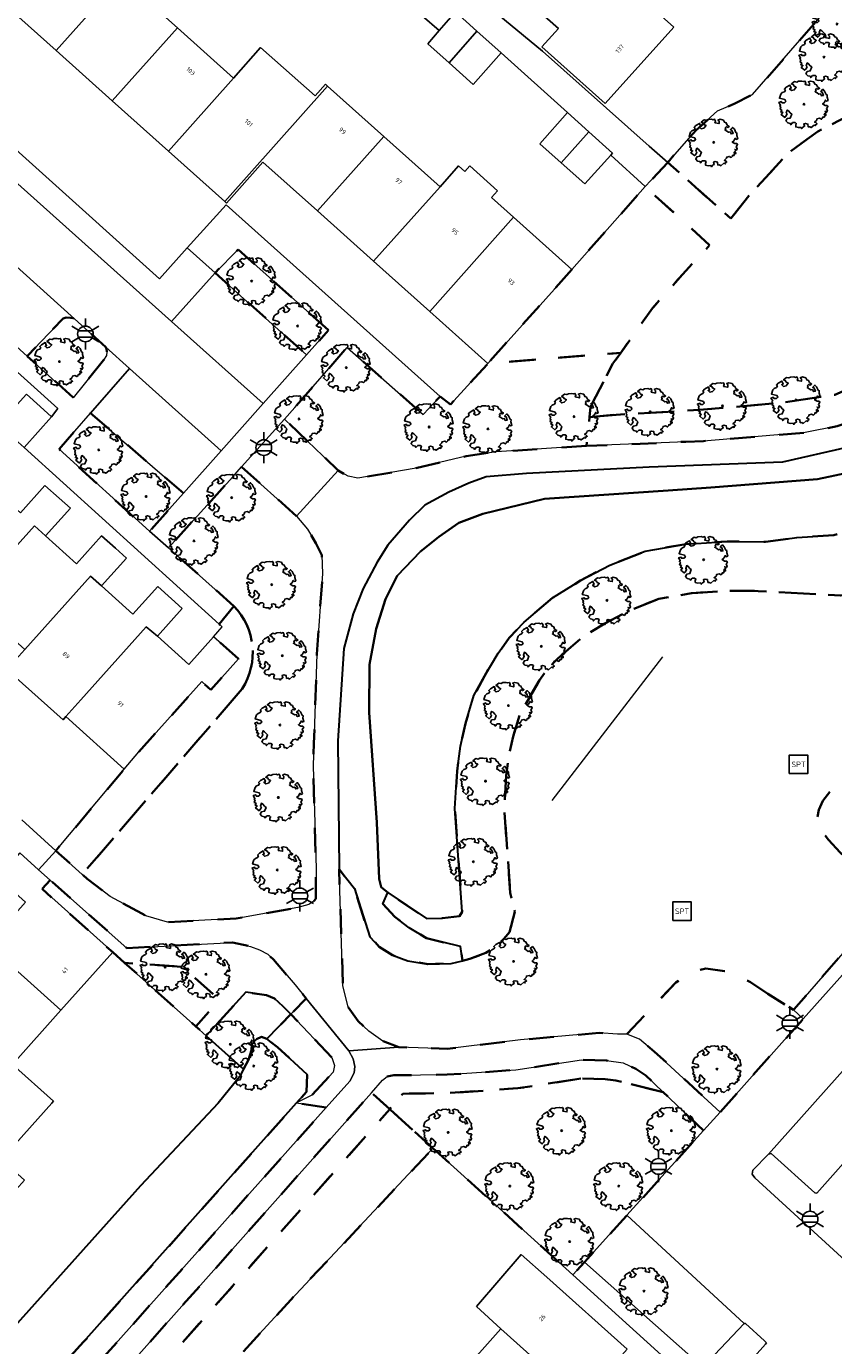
# Model space of a CAD drawing. Extents: x 105780 to 185197, y 477999 to 525027.
# Tile 212 of 256: x 108722 to 108788, y 479376 to 479483. Entities that reach past the tile are written whole.
import ezdxf
from ezdxf.enums import TextEntityAlignment as Align

# ---------------------------------------------------------------- set-up
doc = ezdxf.new("R2010")
doc.units = 0
doc.linetypes.add('XX-HIDDEN', pattern=[4, 2, -2])
for name, color, linetype, lineweight in [('B-GV-GR-BEPLANTING_CULTUUR_VASTE-PLANTENVAK-A', 252, 'Continuous', 5), ('B-GV-GR-BOOM-S', 252, 'Continuous', 25), ('B-GV-GR-MATERIAALGRENS-G', 252, 'XX-HIDDEN', 35), ('B-RO-IE-MEUBILAIR_WEGMEUBILAIR-S', 252, 'Continuous', 25), ('B-RO-IE-TERREINAFSCHEIDING_KUNSTMATIG_HEKWERK-G', 252, 'IE-TERREINAFSCHEIDING-KUNSTMATIG', 18), ('B-WE-GW-WATERGANG_SLOOT_INSTEEK-G', 252, 'Continuous', 30), ('B-XX-KG-KADASTRAAL_BEBOUWING-G', 252, 'Continuous', 20), ('B1-WE-OG-BEBOUWING-T18', 7, 'Continuous', 18), ('B1-WE-OG-TERREIN_ERF-GV', 252, 'Continuous', 18), ('B1-WE-VH-VERHARDING_ASFALT-GV', 252, 'Continuous', 18), ('B1-WE-VH-VERHARDING_BEDRIJFSVLOERPLAAT-GV', 252, 'Continuous', 18), ('B1-WE-VH-VERHARDING_BETONSTRAATSTEEN-GV', 252, 'Continuous', 18), ('B1-WE-VH-VERHARDING_TEGEL-GV', 252, 'Continuous', 18)]:
    doc.layers.add(name, color=color, linetype=linetype, lineweight=lineweight)
doc.styles.add('NLCS-ISO', font='NLCS-ISO.ttf')
doc.styles.add('NLCS-ISO-M200-T18', font='NLCS-ISO.ttf', dxfattribs={"height": 0.36})
doc.linetypes.add('IE-TERREINAFSCHEIDING-KUNSTMATIG', pattern='A,4,[82,NLCS.SHX,S=0.75,R=90,X=0,Y=0],4,-2', length=10)

# ---------------------------------------------------------------- blocks, each defined once
blk = doc.blocks.new('B-SIE-WEG_LICHTMAST-SO')
at = {"ltscale": 0.1}
for p, q in [((0, 1.27), (0, 2.53)), ((-1.1, 0.63), (-2.19, 1.27)), ((1.1, 0.63), (2.19, 1.27)), ((-1.1, -0.63), (-2.19, -1.27)), ((0, -1.27), (0, -2.53)), ((1.1, -0.63), (2.19, -1.27))]:
    blk.add_line(p, q, dxfattribs=at)
at = {"flags": 128}
for points in [[(-1.16, 0.5), (1.16, 0.5)], [(-1.16, -0.5), (1.16, -0.5)]]:
    blk.add_lwpolyline(points, dxfattribs=at)
at = {"ltscale": 0.1}
blk.add_circle((0, 0), 1.27, dxfattribs=at)
at = {"style": 'NLCS-ISO'}
blk.add_attdef('TYPE', text='', height=1.8, dxfattribs=at).set_placement((0, 2.53), align=Align.BOTTOM_CENTER)
blk = doc.blocks.new('SIE-WEG_SPEELTOESTEL-SO')
at = {"flags": 128}
blk.add_lwpolyline([(-0.75, -0.75), (0.75, -0.75), (0.75, 0.75), (-0.75, 0.75)], close=True, dxfattribs=at)
at = {"style": 'NLCS-ISO'}
blk.add_text('SPT', height=0.45, dxfattribs=at).set_placement((0, 0), align=Align.MIDDLE_CENTER)
blk = doc.blocks.new('B-SGR-BOOM_06')
at = {"linetype": 'Continuous', "flags": 128}
blk.add_lwpolyline([(1.08, 1.41), (1.01, 1.58), (0.88, 1.63), (0.78, 1.81), (0.51, 1.88), (0.34, 1.81), (0.44, 1.71), (0.43, 1.52), (0.09, 1.59), (0.14, 1.73), (0.07, 1.88), (-0.06, 1.84), (-0.19, 1.88), (-0.46, 1.86), (-0.6, 1.79), (-0.78, 1.83), (-1.02, 1.64), (-0.85, 1.56), (-0.8, 1.46), (-0.63, 1.37), (-0.8, 1.16), (-1.02, 1.11), (-1.17, 1.24), (-1.05, 1.29), (-1.15, 1.54), (-1.45, 1.37), (-1.6, 1.21), (-1.52, 1.14), (-1.6, 1.01), (-1.77, 0.94), (-1.89, 0.82), (-2, 0.49), (-1.55, 0.37), (-1.48, 0.22), (-1.6, 0.12), (-1.8, 0.12), (-1.84, 0.22), (-2.04, 0.15), (-1.9, -0.07), (-1.97, -0.15), (-1.89, -0.22), (-1.95, -0.4), (-1.81, -0.47), (-1.89, -0.62), (-1.77, -0.64), (-1.72, -0.68), (-1.85, -0.84), (-1.57, -1.07), (-1.47, -0.97), (-1.38, -0.79), (-1.45, -0.7), (-1.37, -0.47), (-1.25, -0.54), (-1.12, -0.7), (-1, -0.8), (-1.12, -1.12), (-1.37, -1.17), (-1.47, -1.36), (-1.33, -1.51), (-1.13, -1.56), (-1.11, -1.61), (-1.08, -1.66), (-0.93, -1.49), (-0.73, -1.49), (-0.63, -1.56), (-0.68, -1.71), (-0.68, -1.84), (-0.46, -1.89), (-0.24, -1.88), (-0.19, -1.98), (-0.09, -1.86), (0.04, -1.79), (-0.02, -1.6), (0.11, -1.56), (0.31, -1.61), (0.34, -1.84), (0.46, -1.83), (0.58, -1.89), (0.83, -1.69), (0.95, -1.74), (0.93, -1.66), (1.06, -1.59), (0.96, -1.49), (0.85, -1.46), (1.03, -1.29), (1.05, -1.19), (1.26, -1.14), (1.42, -1.22), (1.51, -1.12), (1.51, -1.05), (1.65, -1.05), (1.65, -0.95), (1.78, -0.91), (1.78, -0.82), (1.63, -0.82), (1.82, -0.64), (1.7, -0.57), (1.85, -0.62), (1.9, -0.5), (1.82, -0.37), (1.93, -0.18), (1.87, -0.1), (1.7, -0.1), (1.5, 0.03), (1.63, 0.12), (1.75, 0.34), (1.82, 0.24), (1.95, 0.29), (1.87, 0.57), (1.88, 0.75), (1.8, 0.79), (1.67, 1.06), (1.53, 1.21), (1.35, 1.04), (1.47, 0.97), (1.57, 0.72), (1.41, 0.69), (1.33, 0.85), (1.2, 0.82), (1.06, 0.92), (0.9, 1.01), (0.98, 1.07), (0.93, 1.17), (1.01, 1.27), (1.15, 1.22), (1.26, 1.29)], close=True, dxfattribs=at)
blk.add_circle((0, 0), 0.06)
at = {"style": 'NLCS-ISO'}
blk.add_attdef('SOORT', text='', height=0.3, dxfattribs=at).set_placement((0, -0.36), align=Align.TOP_CENTER)

msp = doc.modelspace()

# ---------------------------------------------------------------- linework, layer by layer
at = {"layer": 'B-GV-GR-BEPLANTING_CULTUUR_VASTE-PLANTENVAK-A', "flags": 128}
msp.add_lwpolyline([(108745.153, 479403.714), (108743.902, 479402.429), (108747.233, 479398.925), (108747.465, 479398.265), (108747.336, 479397.724), (108745.62, 479395.864), (108744.38, 479395.237), (108746.791, 479394.855), (108748.709, 479397.002), (108749.062, 479397.68), (108749.095, 479398.185), (108748.978, 479398.8), (108748.616, 479399.456)], close=True, dxfattribs=at)
at = {"layer": 'B-GV-GR-MATERIAALGRENS-G', "flags": 128}
for points in [[(108796.17, 479482.698), (108795.357, 479493.15), (108793.307, 479490.714), (108781.396, 479477.032), (108779.971, 479476.308), (108778.558, 479475.698), (108776.828, 479474.145), (108774.507, 479471.525), (108779.639, 479466.978), (108781.092, 479468.824), (108784.336, 479472.328), (108786.702, 479474.036), (108790.719, 479476.133), (108795.598, 479477.464), (108796.414, 479477.524)], [(108796.709, 479464.82), (108796.684, 479466.137), (108796.832, 479466.137), (108796.87, 479472.716), (108796.658, 479476.387), (108796.414, 479477.524), (108795.598, 479477.464), (108790.719, 479476.133), (108786.702, 479474.036), (108784.336, 479472.328), (108781.092, 479468.824), (108779.639, 479466.978), (108774.507, 479471.525), (108772.689, 479469.561), (108777.908, 479464.807), (108775.722, 479462.446), (108773.265, 479459.69), (108770.692, 479456.082), (108770.059, 479455.208), (108768.251, 479451.703), (108768.161, 479450.872), (108770.334, 479451.055), (108771.11, 479451.1), (108775.833, 479451.378), (108777.08, 479451.451), (108783.603, 479452.013), (108788.074, 479452.673), (108790.723, 479453.813), (108792.787, 479455.439), (108794.235, 479457.014), (108794.975, 479458.339), (108795.879, 479460.14), (108796.476, 479462.388)], [(108777.908, 479464.807), (108772.689, 479469.561), (108766.728, 479462.851), (108765.304, 479461.253), (108759.91, 479455.219), (108770.692, 479456.082), (108773.265, 479459.69), (108775.722, 479462.446)], [(108802.351, 479441.468), (108809.672, 479449.327), (108811.894, 479452.699), (108814.065, 479457.16), (108814.555, 479460.771), (108814.899, 479465.19), (108811.524, 479465.07), (108808.959, 479464.892), (108808.459, 479464.869), (108807.266, 479464.814), (108807.224, 479462.105), (108806.356, 479458.628), (108805.438, 479455.703), (108803.953, 479452.712), (108802.163, 479450.102), (108800.355, 479448.076), (108798.231, 479446.285), (108795.618, 479444.512), (108793.363, 479443.254), (108790.744, 479442.179), (108787.989, 479441.296), (108784.985, 479441.089), (108782.458, 479440.75), (108779.333, 479440.782), (108775.971, 479440.564), (108772.686, 479439.989), (108769.809, 479438.842), (108767.423, 479437.612), (108765.157, 479436.207), (108762.828, 479434.199), (108761.63, 479432.957), (108760.757, 479431.726), (108759.627, 479429.852), (108758.782, 479428.28), (108758.088, 479425.997), (108757.681, 479424.16), (108757.411, 479422.152), (108757.229, 479419.103), (108757.831, 479410.743), (108757.615, 479410.378), (108756.237, 479410.221), (108754.936, 479410.18), (108751.795, 479412.289), (108751.385, 479411.371), (108752.361, 479410.328), (108753.528, 479409.421), (108754.937, 479408.602), (108757.692, 479407.907), (108757.835, 479406.762), (108758.455, 479406.906), (108759.742, 479407.402), (108760.842, 479408.103), (108761.658, 479409.072), (108762.094, 479410.745), (108761.731, 479412.281), (108761.238, 479419.128), (108761.396, 479421.784), (108761.602, 479423.43), (108761.955, 479424.966), (108762.493, 479426.736), (108764.106, 479429.533), (108764.718, 479430.397), (108765.579, 479431.29), (108767.531, 479432.973), (108769.396, 479434.129), (108771.47, 479435.198), (108773.783, 479436.12), (108776.447, 479436.586), (108779.442, 479436.781), (108781.848, 479436.756), (108788.562, 479436.395), (108793.956, 479436.711), (108798.024, 479437.701), (108798.368, 479437.857)], [(108798.707, 479464.72), (108796.873, 479464.812), (108796.709, 479464.82), (108796.476, 479462.388), (108795.879, 479460.14), (108794.975, 479458.339), (108794.235, 479457.014), (108792.787, 479455.439), (108790.723, 479453.813), (108788.074, 479452.673), (108783.603, 479452.013), (108777.08, 479451.451), (108775.833, 479451.378), (108771.11, 479451.1), (108770.334, 479451.055), (108768.161, 479450.872), (108767.908, 479448.526), (108771.315, 479448.668), (108775.985, 479448.863), (108777.419, 479448.923), (108785.664, 479449.603), (108788.267, 479450.124), (108790.248, 479450.788), (108791.911, 479451.718), (108794.352, 479453.779), (108795.581, 479455.087), (108796.624, 479456.6), (108797.696, 479458.749), (108798.339, 479460.575), (108798.753, 479462.931)], [(108821.015, 479445.613), (108822.455, 479447.448), (108822.688, 479450.42), (108822.537, 479450.558), (108822.037, 479450.537), (108821.547, 479462.074), (108822.047, 479462.095), (108822.158, 479462.216), (108821.825, 479465.554), (108815.962, 479465.228), (108815.957, 479460.963), (108814.782, 479456.256), (108813.581, 479452.427), (108811.517, 479448.27), (108809.063, 479444.693), (108808.015, 479443.519), (108806.329, 479442.183), (108803.321, 479440.107), (108798.368, 479437.857), (108797.889, 479437.423), (108796.363, 479436.269), (108794.813, 479435.013), (108794.646, 479434.442), (108795.023, 479432.257), (108794.877, 479430.691), (108794.12, 479428.34), (108793.468, 479427.344), (108792.53, 479426.111), (108791.338, 479424.707), (108788.648, 479421.743), (108787.1, 479419.726), (108786.764, 479418.999), (108786.627, 479418.181), (108786.878, 479417.441), (108787.572, 479416.568), (108788.515, 479415.556), (108793.524, 479411.016), (108796.478, 479414.323), (108796.585, 479414.538), (108796.574, 479414.764), (108796.413, 479417.95), (108796.039, 479418.282), (108820.641, 479445.945)], [(108746.97, 479457.908), (108739.632, 479464.449), (108737.763, 479462.565), (108739.835, 479460.708), (108745.189, 479455.909)], [(108728.966, 479456.153), (108728.956, 479456.414), (108728.903, 479456.53), (108726.349, 479458.827), (108726.035, 479458.929), (108725.675, 479458.948), (108725.417, 479458.873), (108722.516, 479455.809), (108726.252, 479452.44), (108728.715, 479455.474), (108728.945, 479455.858)], [(108770.059, 479455.208), (108770.692, 479456.082), (108759.91, 479455.219), (108756.883, 479451.875), (108756.025, 479452.544), (108754.661, 479451.071), (108748.476, 479456.514), (108744.229, 479451.64), (108743.411, 479450.702), (108747.752, 479446.527), (108748.553, 479446.068), (108749.343, 479445.903), (108753.933, 479446.684), (108758.138, 479447.695), (108760.606, 479448.051), (108767.908, 479448.526), (108768.161, 479450.872), (108768.251, 479451.703)], [(108735.2, 479444.696), (108727.639, 479451.188), (108725.091, 479448.266), (108732.443, 479441.601)], [(108798.368, 479437.857), (108798.024, 479437.701), (108793.956, 479436.711), (108788.562, 479436.395), (108781.848, 479436.756), (108779.442, 479436.781), (108776.447, 479436.586), (108773.783, 479436.12), (108771.47, 479435.198), (108769.396, 479434.129), (108767.531, 479432.973), (108765.579, 479431.29), (108764.718, 479430.397), (108764.106, 479429.533), (108762.493, 479426.736), (108761.955, 479424.966), (108761.602, 479423.43), (108761.396, 479421.784), (108761.238, 479419.128), (108761.731, 479412.281), (108762.094, 479410.745), (108761.658, 479409.072), (108760.842, 479408.103), (108759.742, 479407.402), (108758.455, 479406.906), (108757.835, 479406.762), (108756.921, 479406.549), (108755.035, 479406.49), (108753.399, 479406.764), (108752.165, 479407.23), (108751.086, 479407.896), (108750.329, 479408.703), (108749.068, 479412.617), (108747.831, 479414.206), (108748.142, 479404.729), (108748.554, 479403.017), (108749.387, 479401.856), (108750.242, 479401.052), (108751.374, 479400.242), (108752.69, 479399.762), (108756.616, 479399.608), (108762.549, 479400.346), (108768.942, 479400.903), (108770.426, 479400.803), (108771.19, 479400.811), (108775.16, 479405.002), (108776.404, 479405.822), (108777.614, 479406.136), (108779.723, 479405.828), (108781.229, 479405.013), (108782.625, 479404.08), (108784.715, 479402.778), (108784.748, 479402.816), (108791.266, 479410.288), (108792.143, 479409.469), (108793.524, 479411.016), (108788.515, 479415.556), (108787.572, 479416.568), (108786.878, 479417.441), (108786.627, 479418.181), (108786.764, 479418.999), (108787.1, 479419.726), (108788.648, 479421.743), (108791.338, 479424.707), (108792.53, 479426.111), (108793.468, 479427.344), (108794.12, 479428.34), (108794.877, 479430.691), (108795.023, 479432.257), (108794.646, 479434.442), (108794.813, 479435.013), (108796.363, 479436.269), (108797.889, 479437.423)], [(108724.366, 479413.311), (108723.72, 479412.59), (108729.453, 479407.46), (108730.418, 479406.597), (108735.086, 479406.281), (108738.117, 479403.594), (108736.195, 479401.438), (108737.039, 479400.672), (108740.267, 479404.207), (108741.934, 479403.966), (108742.594, 479403.694), (108743.297, 479403.065), (108743.902, 479402.429), (108745.153, 479403.714), (108744.267, 479404.804), (108742.511, 479406.864), (108742.058, 479407.289), (108741.38, 479407.643), (108740.639, 479407.929), (108739.181, 479408.257), (108730.603, 479407.797)], [(108735.086, 479406.281), (108730.418, 479406.597), (108736.195, 479401.438), (108738.117, 479403.594)], [(108782.625, 479404.08), (108781.229, 479405.013), (108779.723, 479405.828), (108777.614, 479406.136), (108776.404, 479405.822), (108775.16, 479405.002), (108771.19, 479400.811), (108772.228, 479400.404), (108773.448, 479399.384), (108778.762, 479394.489), (108785.507, 479402.04), (108784.715, 479402.778)], [(108747.233, 479398.925), (108743.902, 479402.429), (108741.963, 479400.436), (108742.831, 479399.747), (108745.227, 479397.528), (108745.173, 479396.127), (108744.38, 479395.237), (108745.62, 479395.864), (108747.336, 479397.724), (108747.465, 479398.265)], [(108767.588, 479397.223), (108769.421, 479397.164), (108770.288, 479397.044), (108774.143, 479396.115), (108772.743, 479397.458), (108771.929, 479398.003), (108770.889, 479398.475), (108769.549, 479398.661), (108767.497, 479398.727), (108762.185, 479397.91), (108756.616, 479397.525), (108752.274, 479397.471), (108751.74, 479397.373), (108751.359, 479397.068), (108750.461, 479396.058), (108751.945, 479394.717), (108753.003, 479395.98), (108756.677, 479396.026), (108762.351, 479396.418)], [(108777.403, 479392.986), (108774.143, 479396.115), (108770.288, 479397.044), (108769.421, 479397.164), (108767.588, 479397.223), (108762.351, 479396.418), (108756.677, 479396.026), (108753.003, 479395.98), (108751.945, 479394.717), (108752.317, 479394.381), (108755.452, 479391.55), (108766.804, 479381.295), (108767.764, 479382.318), (108771.203, 479386.124)], [(108730.038, 479370.079), (108751.945, 479394.717), (108750.461, 479396.058), (108728.543, 479371.408), (108722.969, 479365.138), (108710.633, 479351.102), (108709.146, 479349.217), (108708.941, 479348.494), (108708.891, 479348.005), (108709.433, 479340.435), (108711.293, 479342.46), (108710.898, 479347.974), (108710.913, 479348.117), (108710.962, 479348.29), (108712.17, 479349.822), (108724.468, 479363.813)], [(108746.791, 479394.855), (108744.38, 479395.237), (108727.093, 479375.843), (108711.886, 479359.124), (108713.634, 479357.369), (108723.883, 479369.201)], [(108755.452, 479391.55), (108752.317, 479394.381), (108751.945, 479394.717), (108730.038, 479370.079), (108724.468, 479363.813), (108712.17, 479349.822), (108710.962, 479348.29), (108710.913, 479348.117), (108710.898, 479347.974), (108711.293, 479342.46), (108711.97, 479343.197), (108713.661, 479345.037), (108717.993, 479349.996), (108719.793, 479352.075), (108729.335, 479363.046), (108731.253, 479365.085), (108731.63, 479365.486), (108740.053, 479375.059), (108743.903, 479379.257)]]:
    msp.add_lwpolyline(points, close=True, dxfattribs=at)
for points in [[(108744.368, 479442.838), (108739.919, 479446.829), (108739.192, 479446.023), (108733.987, 479440.25), (108739.295, 479435.525)], [(108739.962, 479428.833), (108726.965, 479413.764), (108727.366, 479413.402), (108729.233, 479411.989), (108731.803, 479410.604), (108732.15, 479410.42), (108733.906, 479409.899), (108739.479, 479410.187), (108739.979, 479410.276), (108744.479, 479411.075), (108745.366, 479411.314), (108745.701, 479411.536), (108745.937, 479411.787), (108745.959, 479414.229), (108745.731, 479422.585), (108745.789, 479424.379), (108746.025, 479431.621), (108746.49, 479438.169), (108746.417, 479439.652), (108745.954, 479440.646), (108745.274, 479441.779), (108744.368, 479442.838)], [(108739.295, 479435.525), (108738.095, 479434.058), (108738.35, 479433.843), (108737.645, 479433.053), (108739.661, 479431.244), (108737.418, 479428.744), (108736.68, 479429.406), (108731.562, 479423.7), (108730.391, 479422.307), (108724.828, 479415.692), (108726.965, 479413.764), (108739.962, 479428.833)]]:
    msp.add_lwpolyline(points, dxfattribs=at)
for points in [[(108739.962, 479428.833, 0.3479745), (108739.295, 479435.525)], [(108739.295, 479435.525, -0.3479745), (108739.962, 479428.833)]]:
    msp.add_lwpolyline(points, format="xyb", dxfattribs=at)
at = {"layer": 'B-RO-IE-TERREINAFSCHEIDING_KUNSTMATIG_HEKWERK-G', "flags": 128}
msp.add_lwpolyline([(108765.119, 479419.763), (108774.118, 479431.424)], dxfattribs=at)
at = {"layer": 'B-WE-GW-WATERGANG_SLOOT_INSTEEK-G', "flags": 128}
for points in [[(108789.053, 479448.407), (108783.834, 479447.22), (108772.995, 479446.8), (108763.052, 479446.295), (108759.774, 479446.03), (108758.359, 479445.498), (108756.738, 479444.78), (108754.802, 479443.727), (108753.554, 479442.501), (108751.779, 479440.476), (108750.927, 479439.099), (108749.773, 479436.964), (108748.975, 479434.906), (108748.217, 479432.083), (108747.718, 479424.599), (108747.831, 479414.206), (108749.068, 479412.617), (108750.329, 479408.703), (108751.086, 479407.896), (108752.165, 479407.23), (108753.399, 479406.764), (108755.035, 479406.49), (108756.921, 479406.549), (108757.835, 479406.762), (108757.692, 479407.907), (108754.937, 479408.602), (108753.528, 479409.421), (108752.361, 479410.328), (108751.385, 479411.371), (108751.795, 479412.289), (108751.245, 479412.734), (108751.078, 479413.396), (108750.902, 479417.979), (108750.282, 479426.892), (108750.291, 479430.797), (108750.835, 479433.694), (108751.606, 479436.094), (108752.556, 479437.979), (108754.431, 479439.973), (108755.94, 479441.143), (108757.548, 479442.283), (108759.51, 479443.028), (108764.499, 479444.241), (108774.552, 479444.917), (108778.009, 479445.15), (108786.66, 479445.827), (108789.472, 479446.435)], [(108789.472, 479446.435), (108786.66, 479445.827), (108778.009, 479445.15), (108774.552, 479444.917), (108764.499, 479444.241), (108759.51, 479443.028), (108757.548, 479442.283), (108755.94, 479441.143), (108754.431, 479439.973), (108752.556, 479437.979), (108751.606, 479436.094), (108750.835, 479433.694), (108750.291, 479430.797), (108750.282, 479426.892), (108750.902, 479417.979), (108751.078, 479413.396), (108751.245, 479412.734), (108751.795, 479412.289), (108754.936, 479410.18), (108756.237, 479410.221), (108757.615, 479410.378), (108757.831, 479410.743), (108757.229, 479419.103), (108757.411, 479422.152), (108757.681, 479424.16), (108758.088, 479425.997), (108758.782, 479428.28), (108759.627, 479429.852), (108760.757, 479431.726), (108761.63, 479432.957), (108762.828, 479434.199), (108765.157, 479436.207), (108767.423, 479437.612), (108769.809, 479438.842), (108772.686, 479439.989), (108775.971, 479440.564), (108779.333, 479440.782), (108782.458, 479440.75), (108784.985, 479441.089), (108787.989, 479441.296)], [(108711.886, 479359.124), (108727.093, 479375.843), (108744.38, 479395.237), (108745.173, 479396.127), (108745.227, 479397.528), (108742.831, 479399.747), (108741.963, 479400.436), (108741.519, 479400.601), (108741.134, 479400.394), (108740.757, 479399.992), (108740.707, 479399.502), (108740.471, 479398.714), (108740.064, 479397.966), (108739.732, 479397.357), (108738.009, 479395.22), (108731.694, 479388.499), (108715.178, 479370.093)]]:
    msp.add_lwpolyline(points, dxfattribs=at)
msp.add_lwpolyline([(108743.902, 479402.429), (108743.297, 479403.065), (108742.594, 479403.694), (108741.934, 479403.966), (108740.267, 479404.207), (108737.039, 479400.672), (108740.064, 479397.966), (108740.471, 479398.714), (108740.707, 479399.502), (108740.757, 479399.992), (108741.134, 479400.394), (108741.519, 479400.601), (108741.963, 479400.436)], close=True, dxfattribs=at)
at = {"layer": 'B-XX-KG-KADASTRAAL_BEBOUWING-G', "flags": 128}
for points in [[(108772.755, 479484.498), (108766.769, 479489.858), (108767.561, 479490.743), (108765.285, 479492.782), (108764.492, 479491.896), (108763.519, 479490.809), (108765.787, 479488.777), (108762.543, 479485.154), (108765.635, 479482.386), (108764.301, 479480.896), (108769.441, 479476.293), (108774.993, 479482.494)], [(108730.145, 479486.517), (108725.581, 479490.597), (108720.286, 479484.674), (108724.85, 479480.594)], [(108734.709, 479482.437), (108730.145, 479486.517), (108724.85, 479480.594), (108729.414, 479476.514)], [(108759.024, 479482.162), (108757.27, 479483.741), (108755.967, 479482.234), (108755.035, 479481.157), (108756.772, 479479.594)], [(108739.255, 479478.372), (108734.709, 479482.437), (108729.414, 479476.514), (108733.977, 479472.434)], [(108760.974, 479480.407), (108759.024, 479482.162), (108756.772, 479479.594), (108758.721, 479477.84)], [(108746.9, 479477.705), (108746.714, 479477.871), (108745.879, 479476.937), (108741.449, 479480.846), (108739.255, 479478.372), (108733.977, 479472.434), (108738.541, 479468.355)], [(108751.464, 479473.625), (108746.9, 479477.705), (108738.541, 479468.355), (108738.678, 479468.232), (108741.643, 479471.549), (108746.07, 479467.592)], [(108768.11, 479474.02), (108766.384, 479475.588), (108764.132, 479473.02), (108765.868, 479471.487)], [(108756.027, 479469.546), (108751.464, 479473.625), (108746.07, 479467.592), (108750.633, 479463.512)], [(108769.893, 479472.109), (108770.038, 479472.268), (108768.11, 479474.02), (108765.868, 479471.487), (108767.782, 479469.797)], [(108761.977, 479467.092), (108760.201, 479468.677), (108760.696, 479469.232), (108758.449, 479471.238), (108758.045, 479470.785), (108757.537, 479471.238), (108756.027, 479469.546), (108750.633, 479463.512), (108755.197, 479459.432)], [(108765.304, 479461.253), (108766.728, 479462.851), (108761.977, 479467.092), (108755.197, 479459.432), (108759.91, 479455.219)], [(108721.544, 479449.057), (108722.264, 479448.411), (108724.487, 479450.889), (108723.559, 479451.722), (108722.449, 479452.717), (108720.435, 479450.472), (108717.888, 479452.756), (108716.991, 479453.561), (108709.053, 479444.712), (108713.505, 479440.72), (108716.065, 479443.573), (108716.167, 479443.482), (108718.558, 479446.147), (108718.766, 479445.961)], [(108723.993, 479441.225), (108726.012, 479443.476), (108725.107, 479444.288), (108723.953, 479445.323), (108721.957, 479443.098), (108718.766, 479445.961), (108718.558, 479446.147), (108716.167, 479443.482), (108716.065, 479443.573), (108713.505, 479440.72), (108713.096, 479440.264), (108713.198, 479440.172), (108717.752, 479436.088), (108723.088, 479442.037)], [(108728.549, 479437.169), (108730.568, 479439.42), (108729.676, 479440.22), (108728.552, 479441.228), (108726.518, 479438.96), (108723.993, 479441.225), (108723.088, 479442.037), (108717.752, 479436.088), (108722.306, 479432.003), (108727.657, 479437.969)], [(108733.084, 479433.092), (108735.103, 479435.342), (108734.225, 479436.13), (108733.11, 479437.13), (108731.095, 479434.885), (108728.549, 479437.169), (108727.657, 479437.969), (108722.306, 479432.003), (108720.864, 479430.395), (108725.418, 479426.311), (108725.645, 479426.565), (108726.859, 479427.918), (108732.175, 479433.852)], [(108737.645, 479433.053), (108735.631, 479430.807), (108733.084, 479433.092), (108732.175, 479433.852), (108726.859, 479427.918), (108725.645, 479426.565), (108730.391, 479422.307), (108731.562, 479423.7), (108736.68, 479429.406), (108737.418, 479428.744), (108739.661, 479431.244)], [(108724.366, 479413.311), (108723.439, 479414.14), (108721.907, 479415.512), (108720.121, 479413.516), (108722.366, 479411.507), (108720.084, 479408.957), (108719.292, 479408.072), (108725.238, 479402.75), (108729.453, 479407.46), (108723.72, 479412.59)], [(108720.084, 479408.957), (108717.85, 479410.956), (108717.058, 479410.071), (108716.084, 479408.982), (108718.264, 479407.031), (108715.156, 479403.559), (108714.957, 479403.336), (108718.38, 479400.272), (108718.58, 479400.495), (108721.156, 479398.19), (108721.308, 479398.359), (108725.238, 479402.75), (108719.292, 479408.072)], [(108721.308, 479398.359), (108721.156, 479398.19), (108718.58, 479400.495), (108718.38, 479400.272), (108715.284, 479396.812), (108714.398, 479395.898), (108720.414, 479390.64), (108724.496, 479395.201), (108724.647, 479395.37)], [(108764.7, 479381.082), (108762.624, 479382.937), (108758.992, 479378.725), (108760.959, 479376.894), (108767.47, 479371.055), (108771.222, 479375.254)], [(108760.959, 479376.894), (108757.281, 479372.778), (108763.79, 479366.937), (108767.47, 479371.055)]]:
    msp.add_lwpolyline(points, close=True, dxfattribs=at)
at = {"layer": 'B1-WE-OG-TERREIN_ERF-GV', "flags": 128}
for points in [[(108697.949, 479494.234), (108713.423, 479479.91), (108733.259, 479462.081), (108735.508, 479464.586), (108738.652, 479468.086), (108756.025, 479452.544), (108756.883, 479451.875), (108759.91, 479455.219), (108755.197, 479459.432), (108750.633, 479463.512), (108746.07, 479467.592), (108741.643, 479471.549), (108738.678, 479468.232), (108738.541, 479468.355), (108733.977, 479472.434), (108729.414, 479476.514), (108724.85, 479480.594), (108720.286, 479484.674)], [(108756.182, 479487.306), (108764.334, 479480.537), (108773.01, 479472.851), (108774.507, 479471.525), (108776.828, 479474.145), (108778.558, 479475.698), (108779.971, 479476.308), (108781.396, 479477.032), (108793.307, 479490.714)], [(108730.145, 479486.517), (108734.709, 479482.437), (108739.255, 479478.372), (108741.449, 479480.846), (108745.879, 479476.937), (108746.714, 479477.871), (108746.9, 479477.705), (108751.464, 479473.625), (108756.027, 479469.546), (108757.537, 479471.238), (108758.045, 479470.785), (108758.449, 479471.238), (108760.696, 479469.232), (108760.201, 479468.677), (108761.977, 479467.092), (108766.728, 479462.851), (108772.689, 479469.561), (108769.893, 479472.109), (108767.782, 479469.797), (108765.868, 479471.487), (108764.132, 479473.02), (108766.384, 479475.588), (108760.974, 479480.407), (108758.721, 479477.84), (108756.772, 479479.594), (108755.035, 479481.157), (108755.967, 479482.234), (108750.434, 479487.02)], [(108772.755, 479484.498), (108774.993, 479482.494), (108769.441, 479476.293), (108764.301, 479480.896), (108765.635, 479482.386), (108762.543, 479485.154)], [(108720.435, 479450.472), (108722.449, 479452.717), (108723.559, 479451.722), (108724.487, 479450.889), (108724.997, 479451.559), (108688.84, 479484.088)], [(108722.061, 479418.189), (108724.828, 479415.692), (108730.391, 479422.307), (108725.645, 479426.565), (108725.418, 479426.311), (108720.864, 479430.395)], [(108776.568, 479372.442), (108766.804, 479381.295), (108755.452, 479391.55), (108743.903, 479379.257), (108740.053, 479375.059)], [(108757.281, 479372.778), (108760.959, 479376.894), (108758.992, 479378.725), (108762.624, 479382.937), (108764.7, 479381.082), (108771.222, 479375.254)]]:
    msp.add_lwpolyline(points, dxfattribs=at)
for points in [[(108722.264, 479448.411), (108721.544, 479449.057), (108718.766, 479445.961), (108721.957, 479443.098), (108723.953, 479445.323), (108725.107, 479444.288), (108726.012, 479443.476), (108723.993, 479441.225), (108726.518, 479438.96), (108728.552, 479441.228), (108729.676, 479440.22), (108730.568, 479439.42), (108728.549, 479437.169), (108731.095, 479434.885), (108733.11, 479437.13), (108734.225, 479436.13), (108735.103, 479435.342), (108733.084, 479433.092), (108735.631, 479430.807), (108737.645, 479433.053), (108738.35, 479433.843), (108738.095, 479434.058)], [(108738.009, 479395.22), (108739.732, 479397.357), (108740.064, 479397.966), (108737.039, 479400.672), (108736.195, 479401.438), (108730.418, 479406.597), (108729.453, 479407.46), (108725.238, 479402.75), (108721.308, 479398.359), (108724.647, 479395.37), (108724.496, 479395.201), (108720.414, 479390.64), (108722.277, 479388.973), (108718.196, 479384.413), (108714.114, 479379.852), (108712.251, 479381.519), (108708.036, 479376.809), (108709.206, 479375.536), (108710.814, 479374.025), (108711.849, 479373.092), (108715.178, 479370.093), (108731.694, 479388.499)]]:
    msp.add_lwpolyline(points, close=True, dxfattribs=at)
at = {"layer": 'B1-WE-VH-VERHARDING_ASFALT-GV', "flags": 128}
for points in [[(108788.267, 479450.124), (108785.664, 479449.603), (108777.419, 479448.923), (108775.985, 479448.863), (108771.315, 479448.668), (108767.908, 479448.526), (108760.606, 479448.051), (108758.138, 479447.695), (108753.933, 479446.684), (108749.343, 479445.903), (108748.553, 479446.068), (108747.752, 479446.527), (108744.368, 479442.838), (108745.274, 479441.779), (108745.954, 479440.646), (108746.417, 479439.652), (108746.49, 479438.169), (108746.025, 479431.621), (108745.789, 479424.379), (108745.731, 479422.585), (108745.959, 479414.229), (108745.937, 479411.787), (108745.701, 479411.536), (108745.366, 479411.314), (108744.479, 479411.075), (108739.979, 479410.276), (108739.479, 479410.187), (108733.906, 479409.899), (108732.15, 479410.42), (108731.803, 479410.604), (108729.233, 479411.989), (108727.366, 479413.402), (108726.965, 479413.764), (108724.828, 479415.692), (108723.439, 479414.14), (108724.366, 479413.311), (108730.603, 479407.797), (108739.181, 479408.257), (108740.639, 479407.929), (108741.38, 479407.643), (108742.058, 479407.289), (108742.511, 479406.864), (108744.267, 479404.804), (108745.153, 479403.714), (108748.616, 479399.456), (108752.69, 479399.762), (108751.374, 479400.242), (108750.242, 479401.052), (108749.387, 479401.856), (108748.554, 479403.017), (108748.142, 479404.729), (108747.831, 479414.206), (108747.718, 479424.599), (108748.217, 479432.083), (108748.975, 479434.906), (108749.773, 479436.964), (108750.927, 479439.099), (108751.779, 479440.476), (108753.554, 479442.501), (108754.802, 479443.727), (108756.738, 479444.78), (108758.359, 479445.498), (108759.774, 479446.03), (108763.052, 479446.295), (108772.995, 479446.8), (108783.834, 479447.22), (108789.053, 479448.407)], [(108728.543, 479371.408), (108750.461, 479396.058), (108751.359, 479397.068), (108751.74, 479397.373), (108752.274, 479397.471), (108756.616, 479397.525), (108762.185, 479397.91), (108767.497, 479398.727), (108769.549, 479398.661), (108770.889, 479398.475), (108771.929, 479398.003), (108772.743, 479397.458), (108774.143, 479396.115), (108777.403, 479392.986), (108778.762, 479394.489), (108773.448, 479399.384), (108772.228, 479400.404), (108771.19, 479400.811), (108770.426, 479400.803), (108768.942, 479400.903), (108762.549, 479400.346), (108756.616, 479399.608), (108752.69, 479399.762), (108748.616, 479399.456), (108748.978, 479398.8), (108749.095, 479398.185), (108749.062, 479397.68), (108748.709, 479397.002), (108746.791, 479394.855), (108723.883, 479369.201)]]:
    msp.add_lwpolyline(points, dxfattribs=at)
at = {"layer": 'B1-WE-VH-VERHARDING_BEDRIJFSVLOERPLAAT-GV', "flags": 128}
msp.add_lwpolyline([(108747.752, 479446.527), (108743.411, 479450.702), (108739.919, 479446.829), (108744.368, 479442.838)], close=True, dxfattribs=at)
at = {"layer": 'B1-WE-VH-VERHARDING_BETONSTRAATSTEEN-GV', "flags": 128}
for points in [[(108690.584, 479506.856), (108690.083, 479507.3), (108690.059, 479502.382), (108687.958, 479500.034), (108734.235, 479458.623), (108737.763, 479462.565), (108735.508, 479464.586), (108733.259, 479462.081), (108713.423, 479479.91), (108697.949, 479494.234), (108700.984, 479497.648)], [(108717.978, 479466.356), (108718.053, 479466.098), (108718.049, 479465.788), (108717.864, 479465.487), (108715.185, 479462.421), (108722.516, 479455.809), (108725.417, 479458.873), (108725.675, 479458.948), (108726.035, 479458.929), (108726.349, 479458.827)], [(108737.763, 479462.565), (108734.235, 479458.623), (108741.675, 479451.965), (108745.189, 479455.909), (108739.835, 479460.708)], [(108730.805, 479454.819), (108727.639, 479451.188), (108735.2, 479444.696), (108738.252, 479448.122)], [(108804.883, 479408.468), (108818.38, 479423.662), (108818.393, 479423.777), (108815.026, 479426.877), (108814.956, 479427.038), (108814.966, 479427.217), (108797.41, 479407.569), (108782.682, 479391.086), (108782.915, 479391.121), (108786.448, 479387.928), (108786.627, 479387.917)], [(108771.203, 479386.124), (108767.764, 479382.318), (108777.37, 479373.798), (108780.71, 479377.328)]]:
    msp.add_lwpolyline(points, close=True, dxfattribs=at)
for points in [[(108696.538, 479485.543), (108704.447, 479478.568), (108704.698, 479478.398), (108707.214, 479476.226), (108707.318, 479476.067), (108715.61, 479468.485), (108717.978, 479466.356), (108726.349, 479458.827), (108728.903, 479456.53), (108730.805, 479454.819), (108738.252, 479448.122), (108741.675, 479451.965), (108734.235, 479458.623), (108687.958, 479500.034)], [(108792.143, 479409.469), (108785.507, 479402.04), (108778.762, 479394.489), (108777.403, 479392.986), (108771.203, 479386.124), (108780.71, 479377.328), (108780.823, 479377.339), (108782.379, 479375.939), (108782.515, 479375.781), (108782.454, 479375.649), (108759.498, 479349.933)], [(108792.446, 479379.231), (108781.594, 479389.143), (108781.373, 479389.446), (108781.427, 479389.773), (108782.682, 479391.086), (108797.41, 479407.569)]]:
    msp.add_lwpolyline(points, dxfattribs=at)
at = {"layer": 'B1-WE-VH-VERHARDING_TEGEL-GV', "flags": 128}
for points in [[(108750.434, 479487.02), (108755.967, 479482.234), (108757.27, 479483.741), (108759.024, 479482.162), (108760.974, 479480.407), (108766.384, 479475.588), (108768.11, 479474.02), (108770.038, 479472.268), (108769.893, 479472.109), (108772.689, 479469.561), (108774.507, 479471.525), (108773.01, 479472.851), (108764.334, 479480.537), (108756.182, 479487.306)], [(108688.84, 479484.088), (108724.997, 479451.559), (108724.487, 479450.889), (108722.264, 479448.411), (108738.095, 479434.058), (108739.295, 479435.525), (108733.987, 479440.25), (108732.443, 479441.601), (108725.091, 479448.266), (108727.639, 479451.188), (108730.805, 479454.819), (108728.903, 479456.53), (108728.956, 479456.414), (108728.966, 479456.153), (108728.945, 479455.858), (108728.715, 479455.474), (108726.252, 479452.44), (108722.516, 479455.809), (108715.185, 479462.421), (108711.811, 479465.464), (108704.42, 479472.129), (108700.979, 479475.232), (108693.613, 479481.875), (108690.101, 479485.042)], [(108721.907, 479415.512), (108723.439, 479414.14), (108724.828, 479415.692), (108722.061, 479418.189)], [(108804.883, 479408.468), (108786.627, 479387.917), (108786.448, 479387.928), (108782.915, 479391.121), (108782.682, 479391.086), (108781.427, 479389.773), (108781.373, 479389.446), (108781.594, 479389.143), (108792.446, 479379.231)], [(108759.498, 479349.933), (108782.454, 479375.649), (108782.515, 479375.781), (108782.379, 479375.939), (108780.823, 479377.339), (108780.71, 479377.328), (108777.37, 479373.798), (108767.764, 479382.318), (108766.804, 479381.295), (108776.568, 479372.442)]]:
    msp.add_lwpolyline(points, dxfattribs=at)
for points in [[(108756.025, 479452.544), (108738.652, 479468.086), (108735.508, 479464.586), (108737.763, 479462.565), (108739.632, 479464.449), (108746.97, 479457.908), (108745.189, 479455.909), (108741.675, 479451.965), (108738.252, 479448.122), (108735.2, 479444.696), (108732.443, 479441.601), (108733.987, 479440.25), (108739.192, 479446.023), (108739.919, 479446.829), (108743.411, 479450.702), (108744.229, 479451.64), (108748.476, 479456.514), (108754.661, 479451.071)], [(108792.143, 479409.469), (108791.266, 479410.288), (108784.748, 479402.816), (108784.715, 479402.778), (108785.507, 479402.04)]]:
    msp.add_lwpolyline(points, close=True, dxfattribs=at)

# ---------------------------------------------------------------- block references
at = {"layer": 'B-GV-GR-BOOM-S', "linetype": 'Continuous', "lineweight": 0}
for p in [(108788.263, 479482.752), (108787.201, 479480.07), (108785.578, 479476.247), (108778.248, 479473.15), (108740.727, 479461.896), (108744.459, 479458.253), (108725.128, 479455.369), (108748.409, 479454.879), (108784.93, 479452.249), (108773.082, 479451.294), (108778.957, 479451.77), (108744.586, 479450.715), (108755.141, 479450.061), (108766.911, 479450.906), (108759.913, 479449.907), (108728.319, 479448.207), (108732.161, 479444.425), (108739.111, 479444.334), (108736.056, 479440.821), (108777.426, 479439.291), (108742.362, 479437.277), (108769.576, 479435.997), (108764.246, 479432.264), (108743.223, 479431.505), (108761.581, 479427.464), (108743.024, 479425.885), (108759.716, 479421.33), (108742.898, 479420.007), (108758.73, 479414.79), (108742.806, 479414.13), (108733.71, 479406.248), (108761.992, 479406.707), (108737.021, 479405.664), (108738.995, 479399.988), (108740.905, 479398.221), (108778.509, 479397.971), (108756.686, 479392.836), (108765.895, 479392.981), (108774.814, 479392.981), (108761.69, 479388.483), (108770.536, 479388.483), (108766.548, 479383.986), (108772.589, 479379.962)]:
    msp.add_blockref('B-SGR-BOOM_06', p, dxfattribs=at)
at = {"layer": 'B-RO-IE-MEUBILAIR_WEGMEUBILAIR-S', "xscale": 0.5, "yscale": 0.5, "zscale": 0.5}
for p in [(108727.235, 479457.612), (108741.718, 479448.388), (108744.65, 479412.03), (108784.43, 479401.701), (108773.76, 479390.076), (108786.064, 479385.806)]:
    msp.add_blockref('B-SIE-WEG_LICHTMAST-SO', p, dxfattribs=at)
at = {"layer": 'B-RO-IE-MEUBILAIR_WEGMEUBILAIR-S'}
for p in [(108785.129, 479422.691), (108775.674, 479410.78)]:
    msp.add_blockref('SIE-WEG_SPEELTOESTEL-SO', p, dxfattribs=at)

# ---------------------------------------------------------------- texts
at = {"layer": 'B1-WE-OG-BEBOUWING-T18', "style": 'NLCS-ISO-M200-T18'}
for s, rotation, p in [('137', 48.2, (108770.612, 479480.75)), ('103', 318.3, (108735.784, 479478.931)), ('101', 318.3, (108740.489, 479474.725)), ('99', 318.3, (108748.1, 479474.086)), ('97', 318.3, (108752.665, 479470.006)), ('95', 318.3, (108757.229, 479465.926)), ('93', 318.3, (108761.792, 479461.847)), ('89', 318.1, (108725.665, 479431.542)), ('91', 318.1, (108730.08, 479427.583)), ('41', 48.2, (108725.571, 479405.973)), ('26', 48.3, (108764.313, 479377.799))]:
    msp.add_text(s, height=0.36, rotation=rotation, dxfattribs=at).set_placement(p, align=Align.MIDDLE)

doc.saveas('drawing.dxf')
